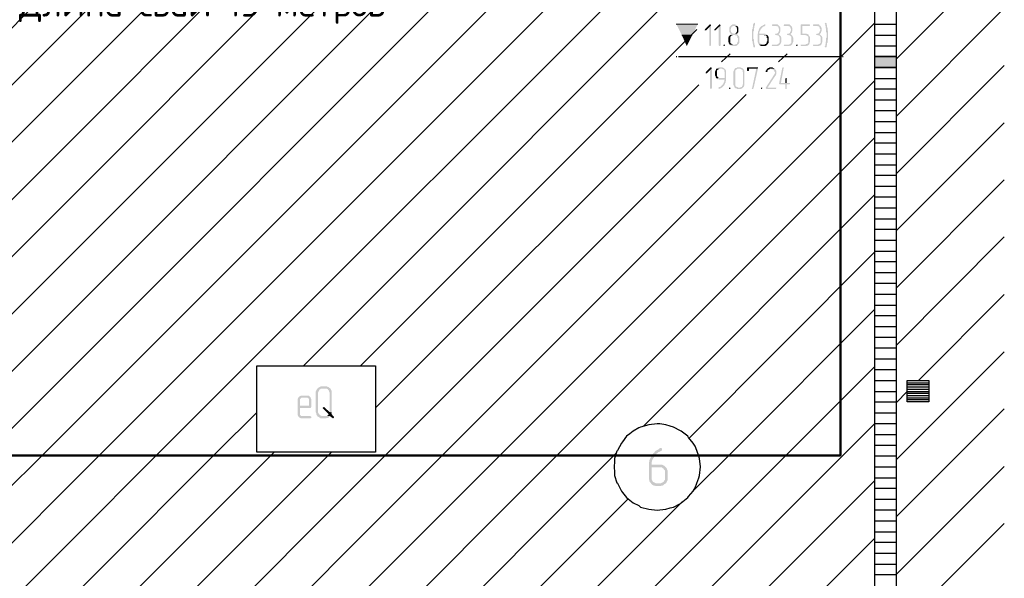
# Model space of a CAD drawing. Header units: millimetres. Extents: x -93479 to 1057970, y -66333 to 172656.
# Tile 125 of 256: x 229980 to 239109, y 34395 to 39573. Entities that reach past the tile are written whole.
import ezdxf

# ---------------------------------------------------------------- set-up
doc = ezdxf.new("R2010")
doc.units = ezdxf.units.MM
doc.layers.add('G-ANNO-DIMS-1', color=7, linetype='Continuous', lineweight=18)
doc.layers.add('РАЗМЕРЫ', color=7, linetype='Continuous', lineweight=9)
doc.layers.add('PDF _Геометрия', color=7, linetype='Continuous')
doc.layers.add('PDF _Сплошная заливка', color=7, linetype='Continuous')
doc.styles.add('ISOCPEUR', font='GOST_Common.ttf', dxfattribs={"height": 450})

# ---------------------------------------------------------------- blocks, each defined once
blk = doc.blocks.new('геология3')
at = {"layer": 'PDF _Сплошная заливка', "transparency": 33554559}
for points in [[(70.1194, -14.5948), (70.1178, -14.5948), (70.1011, -14.6115), (70.0994, -14.6148), (70.1011, -14.6165), (70.1044, -14.6165), (70.1161, -14.6048), (70.1228, -14.5982), (70.1211, -14.5948)], [(70.1228, -14.5982), (70.1161, -14.6048), (70.1161, -14.6698), (70.1178, -14.6732), (70.1211, -14.6732), (70.1228, -14.6698)], [(70.1544, -14.5948), (70.1528, -14.5948), (70.1361, -14.6115), (70.1344, -14.6148), (70.1361, -14.6165), (70.1394, -14.6165), (70.1511, -14.6048), (70.1578, -14.5982), (70.1561, -14.5948)], [(70.1578, -14.5982), (70.1511, -14.6048), (70.1511, -14.6698), (70.1528, -14.6732), (70.1561, -14.6732), (70.1578, -14.6698)], [(70.2061, -14.5948), (70.2011, -14.5948), (70.1994, -14.5965), (70.1978, -14.5965), (70.1961, -14.5982), (70.1944, -14.5998), (70.1928, -14.6015), (70.1911, -14.6032), (70.1911, -14.6048), (70.1894, -14.6065), (70.1894, -14.6215), (70.1911, -14.6232), (70.1911, -14.6248), (70.1928, -14.6265), (70.1944, -14.6282), (70.1944, -14.6298), (70.1961, -14.6298), (70.1944, -14.6315), (70.1928, -14.6332), (70.2094, -14.6332), (70.2111, -14.6348), (70.2161, -14.6348), (70.2178, -14.6365), (70.2194, -14.6382), (70.2194, -14.6432), (70.2211, -14.6448), (70.2211, -14.6565), (70.2194, -14.6582), (70.2194, -14.6615), (70.2178, -14.6632), (70.2178, -14.6648), (70.2161, -14.6665), (70.2128, -14.6665), (70.2111, -14.6682), (70.1911, -14.6682), (70.1928, -14.6698), (70.1944, -14.6715), (70.1978, -14.6715), (70.1994, -14.6732), (70.2144, -14.6732), (70.2161, -14.6715), (70.2178, -14.6715), (70.2194, -14.6698), (70.2211, -14.6682), (70.2228, -14.6665), (70.2244, -14.6648), (70.2244, -14.6632), (70.2261, -14.6615), (70.2261, -14.6398), (70.2244, -14.6382), (70.2244, -14.6365), (70.2228, -14.6365), (70.2228, -14.6348), (70.2211, -14.6332), (70.2194, -14.6315), (70.2178, -14.6298), (70.2194, -14.6282), (70.2044, -14.6282), (70.2028, -14.6265), (70.1994, -14.6265), (70.1978, -14.6248), (70.1978, -14.6232), (70.1961, -14.6215), (70.1961, -14.6198), (70.1944, -14.6165), (70.1944, -14.6115), (70.1961, -14.6098), (70.1961, -14.6065), (70.1978, -14.6048), (70.1978, -14.6032), (70.2011, -14.6015), (70.2028, -14.6015), (70.2044, -14.5998), (70.2178, -14.5998), (70.2161, -14.5982), (70.2144, -14.5965), (70.2128, -14.5965), (70.2111, -14.5948), (70.2078, -14.5948)], [(70.2178, -14.5998), (70.2061, -14.5998), (70.2094, -14.5998), (70.2111, -14.6015), (70.2128, -14.6015), (70.2144, -14.6032), (70.2161, -14.6048), (70.2161, -14.6065), (70.2178, -14.6098), (70.2178, -14.6198), (70.2161, -14.6215), (70.2161, -14.6232), (70.2144, -14.6248), (70.2128, -14.6265), (70.2111, -14.6282), (70.2061, -14.6282), (70.2194, -14.6282), (70.2194, -14.6265), (70.2211, -14.6248), (70.2228, -14.6215), (70.2228, -14.6065), (70.2211, -14.6048), (70.2211, -14.6032), (70.2194, -14.6015)], [(70.2811, -14.5882), (70.2794, -14.5898), (70.2778, -14.5915), (70.2778, -14.5932), (70.2761, -14.5948), (70.2761, -14.6032), (70.2744, -14.6048), (70.2744, -14.6115), (70.2728, -14.6132), (70.2728, -14.6548), (70.2744, -14.6565), (70.2744, -14.6632), (70.2761, -14.6665), (70.2761, -14.6698), (70.2778, -14.6732), (70.2778, -14.6765), (70.2794, -14.6782), (70.2828, -14.6782), (70.2828, -14.6715), (70.2811, -14.6682), (70.2811, -14.6615), (70.2794, -14.6598), (70.2794, -14.6498), (70.2778, -14.6482), (70.2778, -14.6198), (70.2794, -14.6182), (70.2794, -14.6082), (70.2811, -14.6065), (70.2811, -14.5998), (70.2828, -14.5982), (70.2828, -14.5932), (70.2828, -14.5898)], [(70.3194, -14.5948), (70.3178, -14.5948), (70.3161, -14.5965), (70.3128, -14.5965), (70.3111, -14.5982), (70.3094, -14.5998), (70.3078, -14.5998), (70.3061, -14.6015), (70.3044, -14.6032), (70.3028, -14.6048), (70.3011, -14.6065), (70.2994, -14.6082), (70.2994, -14.6098), (70.2978, -14.6115), (70.2978, -14.6132), (70.2961, -14.6165), (70.2961, -14.6182), (70.2944, -14.6198), (70.2944, -14.6265), (70.2928, -14.6298), (70.2928, -14.6582), (70.2944, -14.6615), (70.2944, -14.6632), (70.2961, -14.6648), (70.2961, -14.6665), (70.2978, -14.6682), (70.3094, -14.6682), (70.3078, -14.6665), (70.3061, -14.6665), (70.3044, -14.6648), (70.3028, -14.6648), (70.3011, -14.6632), (70.2994, -14.6598), (70.2994, -14.6332), (70.3278, -14.6332), (70.3261, -14.6315), (70.3244, -14.6298), (70.3228, -14.6298), (70.3194, -14.6282), (70.2994, -14.6282), (70.2994, -14.6215), (70.3011, -14.6198), (70.3011, -14.6182), (70.3028, -14.6165), (70.3028, -14.6148), (70.3044, -14.6132), (70.3061, -14.6115), (70.3061, -14.6098), (70.3078, -14.6082), (70.3094, -14.6065), (70.3111, -14.6048), (70.3128, -14.6032), (70.3161, -14.6015), (70.3178, -14.6015), (70.3194, -14.5998), (70.3211, -14.5982), (70.3211, -14.5948)], [(70.3594, -14.5948), (70.3461, -14.5948), (70.3444, -14.5982), (70.3461, -14.5998), (70.3611, -14.5998), (70.3628, -14.6015), (70.3661, -14.6015), (70.3678, -14.6032), (70.3678, -14.6048), (70.3694, -14.6065), (70.3694, -14.6098), (70.3711, -14.6115), (70.3711, -14.6165), (70.3694, -14.6198), (70.3694, -14.6215), (70.3678, -14.6232), (70.3678, -14.6248), (70.3661, -14.6265), (70.3628, -14.6282), (70.3578, -14.6282), (70.3578, -14.6298), (70.3561, -14.6315), (70.3578, -14.6332), (70.3611, -14.6332), (70.3644, -14.6348), (70.3678, -14.6348), (70.3694, -14.6365), (70.3711, -14.6382), (70.3728, -14.6415), (70.3728, -14.6615), (70.3711, -14.6632), (70.3694, -14.6648), (70.3678, -14.6665), (70.3661, -14.6665), (70.3644, -14.6682), (70.3461, -14.6682), (70.3444, -14.6698), (70.3461, -14.6732), (70.3661, -14.6732), (70.3678, -14.6715), (70.3711, -14.6715), (70.3728, -14.6698), (70.3744, -14.6682), (70.3761, -14.6665), (70.3761, -14.6648), (70.3778, -14.6632), (70.3778, -14.6615), (70.3794, -14.6582), (70.3794, -14.6432), (70.3778, -14.6398), (70.3778, -14.6382), (70.3761, -14.6365), (70.3744, -14.6348), (70.3728, -14.6332), (70.3711, -14.6315), (70.3694, -14.6298), (70.3711, -14.6282), (70.3728, -14.6265), (70.3744, -14.6248), (70.3744, -14.6215), (70.3761, -14.6198), (70.3761, -14.6065), (70.3744, -14.6048), (70.3744, -14.6032), (70.3728, -14.6015), (70.3711, -14.5998), (70.3694, -14.5982), (70.3678, -14.5965), (70.3661, -14.5948), (70.3611, -14.5948)], [(70.4028, -14.5948), (70.3894, -14.5948), (70.3878, -14.5982), (70.3894, -14.5998), (70.4044, -14.5998), (70.4061, -14.6015), (70.4094, -14.6015), (70.4111, -14.6032), (70.4111, -14.6048), (70.4128, -14.6065), (70.4128, -14.6098), (70.4144, -14.6115), (70.4144, -14.6165), (70.4128, -14.6198), (70.4128, -14.6215), (70.4111, -14.6232), (70.4111, -14.6248), (70.4094, -14.6265), (70.4061, -14.6282), (70.4011, -14.6282), (70.4011, -14.6298), (70.3994, -14.6315), (70.4011, -14.6332), (70.4044, -14.6332), (70.4078, -14.6348), (70.4111, -14.6348), (70.4128, -14.6365), (70.4144, -14.6382), (70.4161, -14.6415), (70.4161, -14.6615), (70.4144, -14.6632), (70.4128, -14.6648), (70.4111, -14.6665), (70.4094, -14.6665), (70.4078, -14.6682), (70.3894, -14.6682), (70.3878, -14.6698), (70.3894, -14.6732), (70.4094, -14.6732), (70.4111, -14.6715), (70.4144, -14.6715), (70.4161, -14.6698), (70.4178, -14.6682), (70.4194, -14.6665), (70.4194, -14.6648), (70.4211, -14.6632), (70.4211, -14.6615), (70.4228, -14.6582), (70.4228, -14.6432), (70.4211, -14.6398), (70.4211, -14.6382), (70.4194, -14.6365), (70.4178, -14.6348), (70.4161, -14.6332), (70.4144, -14.6315), (70.4128, -14.6298), (70.4144, -14.6282), (70.4161, -14.6265), (70.4178, -14.6248), (70.4178, -14.6215), (70.4194, -14.6198), (70.4194, -14.6065), (70.4178, -14.6048), (70.4178, -14.6032), (70.4161, -14.6015), (70.4144, -14.5998), (70.4128, -14.5982), (70.4111, -14.5965), (70.4094, -14.5948), (70.4044, -14.5948)], [(70.4811, -14.5948), (70.4511, -14.5948), (70.4494, -14.5965), (70.4494, -14.6315), (70.4511, -14.6332), (70.4678, -14.6332), (70.4694, -14.6348), (70.4711, -14.6348), (70.4728, -14.6365), (70.4744, -14.6365), (70.4761, -14.6382), (70.4778, -14.6398), (70.4778, -14.6615), (70.4761, -14.6632), (70.4744, -14.6648), (70.4728, -14.6665), (70.4694, -14.6665), (70.4678, -14.6682), (70.4511, -14.6682), (70.4494, -14.6698), (70.4511, -14.6732), (70.4711, -14.6732), (70.4728, -14.6715), (70.4761, -14.6715), (70.4778, -14.6698), (70.4794, -14.6682), (70.4811, -14.6665), (70.4811, -14.6648), (70.4828, -14.6632), (70.4828, -14.6598), (70.4844, -14.6582), (70.4844, -14.6432), (70.4828, -14.6398), (70.4828, -14.6382), (70.4811, -14.6365), (70.4794, -14.6348), (70.4794, -14.6332), (70.4778, -14.6315), (70.4744, -14.6298), (70.4728, -14.6298), (70.4711, -14.6282), (70.4561, -14.6282), (70.4561, -14.5998), (70.4828, -14.5998), (70.4844, -14.5982), (70.4828, -14.5948)], [(70.5094, -14.5948), (70.4961, -14.5948), (70.4944, -14.5982), (70.4961, -14.5998), (70.5111, -14.5998), (70.5128, -14.6015), (70.5161, -14.6015), (70.5178, -14.6032), (70.5178, -14.6048), (70.5194, -14.6065), (70.5194, -14.6098), (70.5211, -14.6115), (70.5211, -14.6165), (70.5194, -14.6198), (70.5194, -14.6215), (70.5178, -14.6232), (70.5178, -14.6248), (70.5161, -14.6265), (70.5128, -14.6282), (70.5078, -14.6282), (70.5078, -14.6298), (70.5061, -14.6315), (70.5078, -14.6332), (70.5111, -14.6332), (70.5144, -14.6348), (70.5178, -14.6348), (70.5194, -14.6365), (70.5211, -14.6382), (70.5228, -14.6415), (70.5228, -14.6615), (70.5211, -14.6632), (70.5194, -14.6648), (70.5178, -14.6665), (70.5161, -14.6665), (70.5144, -14.6682), (70.4961, -14.6682), (70.4944, -14.6698), (70.4961, -14.6732), (70.5161, -14.6732), (70.5178, -14.6715), (70.5211, -14.6715), (70.5228, -14.6698), (70.5244, -14.6682), (70.5261, -14.6665), (70.5261, -14.6648), (70.5278, -14.6632), (70.5278, -14.6615), (70.5294, -14.6582), (70.5294, -14.6432), (70.5278, -14.6398), (70.5278, -14.6382), (70.5261, -14.6365), (70.5244, -14.6348), (70.5228, -14.6332), (70.5211, -14.6315), (70.5194, -14.6298), (70.5211, -14.6282), (70.5228, -14.6265), (70.5244, -14.6248), (70.5244, -14.6215), (70.5261, -14.6198), (70.5261, -14.6065), (70.5244, -14.6048), (70.5244, -14.6032), (70.5228, -14.6015), (70.5211, -14.5998), (70.5194, -14.5982), (70.5178, -14.5965), (70.5161, -14.5948), (70.5111, -14.5948)], [(70.5411, -14.5882), (70.5394, -14.5898), (70.5378, -14.5915), (70.5378, -14.5932), (70.5394, -14.5948), (70.5394, -14.5998), (70.5411, -14.6015), (70.5411, -14.6082), (70.5428, -14.6098), (70.5428, -14.6215), (70.5444, -14.6248), (70.5444, -14.6332), (70.5444, -14.6432), (70.5428, -14.6448), (70.5428, -14.6565), (70.5411, -14.6582), (70.5411, -14.6665), (70.5394, -14.6682), (70.5394, -14.6732), (70.5378, -14.6748), (70.5378, -14.6765), (70.5394, -14.6782), (70.5428, -14.6782), (70.5444, -14.6765), (70.5444, -14.6715), (70.5461, -14.6698), (70.5461, -14.6632), (70.5478, -14.6615), (70.5478, -14.6515), (70.5494, -14.6498), (70.5494, -14.6182), (70.5478, -14.6148), (70.5478, -14.6065), (70.5461, -14.6048), (70.5461, -14.5982), (70.5444, -14.5948), (70.5444, -14.5915), (70.5428, -14.5898)], [(70.1928, -14.6332), (70.1911, -14.6348), (70.1894, -14.6365), (70.1878, -14.6382), (70.1878, -14.6398), (70.1861, -14.6432), (70.1861, -14.6448), (70.1861, -14.6582), (70.1878, -14.6615), (70.1878, -14.6632), (70.1894, -14.6648), (70.1894, -14.6665), (70.1911, -14.6682), (70.2028, -14.6682), (70.2011, -14.6665), (70.1994, -14.6665), (70.1978, -14.6648), (70.1961, -14.6648), (70.1944, -14.6632), (70.1928, -14.6598), (70.1928, -14.6398), (70.1944, -14.6382), (70.1961, -14.6365), (70.1978, -14.6348), (70.2011, -14.6348), (70.2028, -14.6332), (70.2094, -14.6332)], [(70.3278, -14.6332), (70.3161, -14.6332), (70.3178, -14.6348), (70.3228, -14.6348), (70.3244, -14.6365), (70.3261, -14.6382), (70.3261, -14.6432), (70.3278, -14.6448), (70.3278, -14.6565), (70.3261, -14.6582), (70.3261, -14.6615), (70.3244, -14.6632), (70.3244, -14.6648), (70.3228, -14.6665), (70.3194, -14.6665), (70.3178, -14.6682), (70.2978, -14.6682), (70.2994, -14.6698), (70.3011, -14.6715), (70.3044, -14.6715), (70.3061, -14.6732), (70.3211, -14.6732), (70.3228, -14.6715), (70.3244, -14.6715), (70.3261, -14.6698), (70.3278, -14.6682), (70.3294, -14.6665), (70.3311, -14.6648), (70.3311, -14.6632), (70.3328, -14.6615), (70.3328, -14.6398), (70.3311, -14.6382), (70.3311, -14.6365), (70.3294, -14.6348)], [(70.1711, -14.6682), (70.1694, -14.6682), (70.1678, -14.6698), (70.1694, -14.6732), (70.1728, -14.6732), (70.1728, -14.6715), (70.1744, -14.6698), (70.1728, -14.6682)], [(70.4361, -14.6682), (70.4344, -14.6682), (70.4328, -14.6698), (70.4344, -14.6732), (70.4378, -14.6732), (70.4378, -14.6715), (70.4394, -14.6698), (70.4378, -14.6682)], [(70.1228, -14.7515), (70.1211, -14.7515), (70.1044, -14.7682), (70.1028, -14.7715), (70.1044, -14.7732), (70.1078, -14.7732), (70.1194, -14.7615), (70.1261, -14.7548), (70.1244, -14.7515)], [(70.1261, -14.7548), (70.1194, -14.7615), (70.1194, -14.8265), (70.1211, -14.8298), (70.1244, -14.8298), (70.1261, -14.8265)], [(70.1428, -14.7565), (70.1411, -14.7582), (70.1411, -14.7598), (70.1394, -14.7615), (70.1394, -14.7632), (70.1378, -14.7665), (70.1378, -14.7815), (70.1394, -14.7832), (70.1394, -14.7865), (70.1411, -14.7882), (70.1411, -14.7898), (70.1428, -14.7915), (70.1544, -14.7898), (70.1511, -14.7898), (70.1494, -14.7882), (70.1478, -14.7865), (70.1461, -14.7848), (70.1444, -14.7832), (70.1444, -14.7632), (70.1461, -14.7615), (70.1478, -14.7598), (70.1494, -14.7582), (70.1511, -14.7582), (70.1528, -14.7565), (70.1611, -14.7565)], [(70.1611, -14.7515), (70.1511, -14.7515), (70.1494, -14.7532), (70.1461, -14.7532), (70.1444, -14.7548), (70.1428, -14.7565), (70.1628, -14.7565), (70.1661, -14.7582), (70.1678, -14.7582), (70.1694, -14.7598), (70.1711, -14.7615), (70.1711, -14.7665), (70.1728, -14.7682), (70.1728, -14.7898), (70.1544, -14.7898), (70.1428, -14.7915), (70.1444, -14.7932), (70.1461, -14.7948), (70.1511, -14.7948), (70.1528, -14.7965), (70.1728, -14.7965), (70.1711, -14.7982), (70.1711, -14.8032), (70.1694, -14.8065), (70.1694, -14.8082), (70.1678, -14.8098), (70.1661, -14.8115), (70.1661, -14.8132), (70.1644, -14.8148), (70.1628, -14.8165), (70.1611, -14.8182), (70.1594, -14.8198), (70.1578, -14.8215), (70.1561, -14.8232), (70.1528, -14.8232), (70.1511, -14.8248), (70.1494, -14.8265), (70.1511, -14.8282), (70.1528, -14.8298), (70.1561, -14.8282), (70.1578, -14.8282), (70.1594, -14.8265), (70.1611, -14.8248), (70.1628, -14.8248), (70.1644, -14.8232), (70.1661, -14.8215), (70.1678, -14.8198), (70.1694, -14.8182), (70.1711, -14.8165), (70.1711, -14.8148), (70.1728, -14.8132), (70.1744, -14.8098), (70.1744, -14.8082), (70.1761, -14.8065), (70.1761, -14.8015), (70.1778, -14.7998), (70.1778, -14.7632), (70.1761, -14.7615), (70.1761, -14.7598), (70.1744, -14.7582), (70.1728, -14.7565), (70.1711, -14.7548), (70.1694, -14.7532), (70.1678, -14.7532), (70.1644, -14.7515), (70.1628, -14.7515)], [(70.2278, -14.7515), (70.2178, -14.7515), (70.2161, -14.7532), (70.2128, -14.7532), (70.2111, -14.7548), (70.2094, -14.7565), (70.2078, -14.7582), (70.2078, -14.7598), (70.2061, -14.7615), (70.2061, -14.7632), (70.2044, -14.7665), (70.2044, -14.8148), (70.2061, -14.8182), (70.2061, -14.8198), (70.2078, -14.8215), (70.2078, -14.8232), (70.2094, -14.8248), (70.2111, -14.8265), (70.2128, -14.8282), (70.2161, -14.8282), (70.2178, -14.8298), (70.2328, -14.8298), (70.2344, -14.8282), (70.2361, -14.8282), (70.2378, -14.8265), (70.2394, -14.8248), (70.2211, -14.8248), (70.2194, -14.8232), (70.2178, -14.8232), (70.2161, -14.8215), (70.2144, -14.8215), (70.2128, -14.8198), (70.2111, -14.8165), (70.2111, -14.7632), (70.2128, -14.7615), (70.2144, -14.7598), (70.2161, -14.7582), (70.2178, -14.7582), (70.2194, -14.7565), (70.2394, -14.7565), (70.2378, -14.7548), (70.2361, -14.7532), (70.2344, -14.7532), (70.2311, -14.7515), (70.2294, -14.7515)], [(70.2394, -14.7565), (70.2278, -14.7565), (70.2294, -14.7565), (70.2328, -14.7582), (70.2344, -14.7582), (70.2361, -14.7598), (70.2378, -14.7615), (70.2378, -14.7665), (70.2394, -14.7682), (70.2394, -14.8132), (70.2378, -14.8148), (70.2378, -14.8182), (70.2361, -14.8198), (70.2361, -14.8215), (70.2344, -14.8232), (70.2311, -14.8232), (70.2294, -14.8248), (70.2211, -14.8248), (70.2394, -14.8248), (70.2411, -14.8232), (70.2428, -14.8215), (70.2428, -14.8198), (70.2444, -14.8165), (70.2444, -14.7632), (70.2428, -14.7615), (70.2428, -14.7598), (70.2411, -14.7582)], [(70.2911, -14.7515), (70.2561, -14.7515), (70.2544, -14.7532), (70.2544, -14.7632), (70.2561, -14.7648), (70.2594, -14.7648), (70.2611, -14.7632), (70.2611, -14.7565), (70.2878, -14.7565), (70.2944, -14.7548), (70.2944, -14.7515)], [(70.2944, -14.7548), (70.2878, -14.7565), (70.2728, -14.8265), (70.2711, -14.8265), (70.2728, -14.8298), (70.2761, -14.8298), (70.2778, -14.8282)], [(70.3544, -14.7565), (70.3411, -14.7565), (70.3428, -14.7565), (70.3444, -14.7582), (70.3478, -14.7582), (70.3494, -14.7598), (70.3511, -14.7615), (70.3528, -14.7632), (70.3544, -14.7648), (70.3544, -14.7665), (70.3561, -14.7682), (70.3561, -14.7732), (70.3544, -14.7748), (70.3544, -14.7765), (70.3528, -14.7782), (70.3228, -14.8248), (70.3211, -14.8265), (70.3228, -14.8282), (70.3244, -14.8298), (70.3594, -14.8298), (70.3594, -14.8282), (70.3611, -14.8265), (70.3611, -14.8248), (70.3294, -14.8248), (70.3578, -14.7815), (70.3594, -14.7798), (70.3594, -14.7782), (70.3611, -14.7765), (70.3611, -14.7648), (70.3594, -14.7615), (70.3578, -14.7598), (70.3561, -14.7582)], [(70.3411, -14.7515), (70.3361, -14.7515), (70.3344, -14.7532), (70.3311, -14.7532), (70.3294, -14.7548), (70.3278, -14.7548), (70.3278, -14.7565), (70.3261, -14.7582), (70.3244, -14.7615), (70.3228, -14.7632), (70.3228, -14.7648), (70.3228, -14.7682), (70.3278, -14.7682), (70.3278, -14.7665), (70.3294, -14.7648), (70.3294, -14.7615), (70.3311, -14.7598), (70.3328, -14.7598), (70.3361, -14.7582), (70.3378, -14.7565), (70.3544, -14.7565), (70.3528, -14.7548), (70.3511, -14.7532), (70.3494, -14.7532), (70.3478, -14.7515), (70.3428, -14.7515)], [(70.3861, -14.7515), (70.3844, -14.7515), (70.3828, -14.7532), (70.3711, -14.8098), (70.3728, -14.8115), (70.3744, -14.8132), (70.3944, -14.8132), (70.3944, -14.8298), (70.3994, -14.8298), (70.3994, -14.8265), (70.3994, -14.8132), (70.4078, -14.8132), (70.4111, -14.8115), (70.4111, -14.8082), (70.3778, -14.8082), (70.3878, -14.7548), (70.3878, -14.7515)], [(70.3978, -14.7898), (70.3944, -14.7915), (70.3944, -14.7932), (70.3944, -14.8082), (70.3778, -14.8082), (70.3994, -14.8082), (70.3994, -14.7915)], [(70.1911, -14.8248), (70.1894, -14.8248), (70.1878, -14.8265), (70.1894, -14.8298), (70.1928, -14.8298), (70.1928, -14.8282), (70.1944, -14.8265), (70.1928, -14.8248)], [(70.3078, -14.8248), (70.3061, -14.8248), (70.3044, -14.8265), (70.3061, -14.8298), (70.3094, -14.8298), (70.3094, -14.8282), (70.3111, -14.8265), (70.3094, -14.8248)], [(68.6478, -15.9482), (68.6278, -15.9482), (68.6244, -15.9498), (68.6211, -15.9515), (68.6194, -15.9532), (68.6178, -15.9548), (68.6478, -15.9565), (68.6511, -15.9565), (68.6544, -15.9582), (68.6561, -15.9615), (68.6561, -15.9848), (68.6228, -15.9848), (68.6644, -15.9898), (68.6644, -15.9615), (68.6628, -15.9582), (68.6628, -15.9548), (68.6594, -15.9532), (68.6578, -15.9498), (68.6544, -15.9482), (68.6511, -15.9482)], [(68.6878, -15.9215), (68.6861, -15.9248), (68.6844, -15.9265), (68.6828, -15.9298), (68.6811, -15.9332), (68.6811, -16.0098), (68.6828, -16.0132), (68.6828, -16.0165), (68.6844, -16.0198), (68.6861, -16.0215), (68.6878, -16.0248), (68.7061, -16.0232), (68.7028, -16.0232), (68.6994, -16.0215), (68.6961, -16.0198), (68.6944, -16.0182), (68.6928, -16.0148), (68.6911, -16.0132), (68.6894, -16.0098), (68.6894, -15.9365), (68.6911, -15.9332), (68.6928, -15.9298), (68.6944, -15.9265), (68.6978, -15.9248), (68.6994, -15.9232), (68.7144, -15.9232)], [(68.7144, -15.9148), (68.6994, -15.9148), (68.6961, -15.9165), (68.6928, -15.9182), (68.6911, -15.9198), (68.6878, -15.9215), (68.7144, -15.9232), (68.7211, -15.9232), (68.7244, -15.9248), (68.7261, -15.9282), (68.7294, -15.9298), (68.7294, -15.9332), (68.7311, -15.9365), (68.7311, -16.0082), (68.7394, -16.0098), (68.7394, -15.9332), (68.7378, -15.9298), (68.7361, -15.9265), (68.7344, -15.9232), (68.7328, -15.9215), (68.7294, -15.9198), (68.7278, -15.9165), (68.7244, -15.9165), (68.7211, -15.9148), (68.7178, -15.9148)], [(68.6178, -15.9548), (68.6161, -15.9582), (68.6144, -15.9615), (68.6144, -16.0182), (68.6161, -16.0215), (68.6178, -16.0248), (68.6194, -16.0265), (68.6211, -16.0282), (68.6244, -16.0298), (68.6278, -16.0315), (68.6611, -16.0315), (68.6628, -16.0298), (68.6644, -16.0298), (68.6644, -16.0248), (68.6611, -16.0232), (68.6278, -16.0232), (68.6261, -16.0215), (68.6228, -16.0182), (68.6228, -15.9932), (68.6628, -15.9932), (68.6644, -15.9898), (68.6228, -15.9848), (68.6228, -15.9615), (68.6261, -15.9582), (68.6278, -15.9565), (68.6478, -15.9565)], [(68.7111, -15.9898), (68.7078, -15.9915), (68.7061, -15.9932), (68.7078, -15.9965), (68.7278, -16.0165), (68.7261, -16.0198), (68.7228, -16.0215), (68.7194, -16.0232), (68.7328, -16.0232), (68.7411, -16.0298), (68.7444, -16.0315), (68.7461, -16.0298), (68.7478, -16.0265), (68.7461, -16.0248), (68.7378, -16.0148), (68.7394, -16.0132), (68.7394, -16.0098), (68.7311, -16.0082), (68.7128, -15.9915)], [(68.7194, -16.0232), (68.7061, -16.0232), (68.6878, -16.0248), (68.6911, -16.0265), (68.6944, -16.0282), (68.6961, -16.0298), (68.6994, -16.0315), (68.7178, -16.0315), (68.7211, -16.0298), (68.7261, -16.0298), (68.7278, -16.0282), (68.7311, -16.0248), (68.7328, -16.0232)], [(69.9411, -16.1398), (69.9378, -16.1398), (69.9344, -16.1415), (69.9311, -16.1448), (69.9278, -16.1465), (69.9244, -16.1482), (69.9211, -16.1498), (69.9178, -16.1532), (69.9161, -16.1565), (69.9128, -16.1582), (69.9111, -16.1615), (69.9078, -16.1648), (69.9061, -16.1665), (69.9044, -16.1715), (69.9028, -16.1748), (69.9011, -16.1782), (69.8994, -16.1815), (69.8978, -16.1848), (69.8978, -16.1898), (69.8961, -16.1932), (69.8961, -16.2532), (69.8978, -16.2565), (69.8978, -16.2598), (69.8994, -16.2632), (69.9028, -16.2665), (69.9044, -16.2698), (69.9261, -16.2682), (69.9211, -16.2682), (69.9178, -16.2665), (69.9144, -16.2648), (69.9111, -16.2632), (69.9094, -16.2598), (69.9078, -16.2565), (69.9061, -16.2532), (69.9061, -16.2098), (69.9361, -16.2098), (69.9561, -16.2082), (69.9528, -16.2048), (69.9494, -16.2032), (69.9461, -16.2015), (69.9428, -16.1998), (69.9061, -16.1998), (69.9061, -16.1915), (69.9078, -16.1882), (69.9078, -16.1848), (69.9094, -16.1815), (69.9111, -16.1782), (69.9144, -16.1748), (69.9144, -16.1732), (69.9178, -16.1698), (69.9194, -16.1665), (69.9228, -16.1632), (69.9244, -16.1598), (69.9278, -16.1582), (69.9311, -16.1548), (69.9344, -16.1532), (69.9378, -16.1515), (69.9411, -16.1498), (69.9428, -16.1498), (69.9444, -16.1482), (69.9444, -16.1415)], [(69.9561, -16.2082), (69.9361, -16.2098), (69.9428, -16.2098), (69.9461, -16.2132), (69.9494, -16.2148), (69.9511, -16.2182), (69.9544, -16.2215), (69.9544, -16.2565), (69.9511, -16.2598), (69.9494, -16.2632), (69.9461, -16.2648), (69.9428, -16.2665), (69.9394, -16.2682), (69.9261, -16.2682), (69.9044, -16.2698), (69.9078, -16.2732), (69.9111, -16.2748), (69.9144, -16.2765), (69.9178, -16.2765), (69.9211, -16.2782), (69.9394, -16.2782), (69.9428, -16.2765), (69.9461, -16.2765), (69.9494, -16.2748), (69.9528, -16.2715), (69.9561, -16.2698), (69.9594, -16.2665), (69.9611, -16.2632), (69.9628, -16.2598), (69.9644, -16.2565), (69.9644, -16.2215), (69.9628, -16.2182), (69.9611, -16.2132), (69.9594, -16.2115)]]:
    blk.add_hatch(color=7, dxfattribs=at).paths.add_polyline_path(points)
at = {"layer": 'PDF _Геометрия', "color": 7, "lineweight": 25}
for points in [[(70.8011, -20.1048), (70.7994, -20.1048), (70.7994, -15.0665), (70.7994, -10.0665), (70.7194, -10.0665), (70.7194, -15.0665), (70.7194, -20.1048), (70.7211, -20.1048)], [(67.4511, -15.1448), (68.4261, -14.1698), (68.9511, -13.6448), (70.7194, -11.8765)], [(67.4511, -15.3548), (68.6344, -14.1698), (69.1344, -13.6715), (70.7194, -12.0848)], [(67.4511, -15.5632), (68.8428, -14.1698), (69.3194, -13.6948), (70.7194, -12.2932)], [(67.4511, -14.7282), (68.0078, -14.1698), (68.5928, -13.5848), (69.6828, -12.4965)], [(67.4511, -15.7715), (69.0528, -14.1698), (69.5061, -13.7165), (70.7194, -12.5032)], [(67.4511, -14.9365), (68.2178, -14.1698), (68.7711, -13.6165), (69.7694, -12.6182)], [(67.4511, -15.9815), (69.2611, -14.1698), (69.6961, -13.7348), (70.7194, -12.7115)], [(67.4511, -16.1898), (67.4844, -16.1548), (69.4694, -14.1698), (69.8878, -13.7532), (70.7194, -12.9198)], [(67.5311, -16.3182), (67.6944, -16.1548), (69.6794, -14.1698), (70.0811, -13.7682), (70.7194, -13.1282)], [(67.4511, -16.6065), (67.9028, -16.1548), (69.8878, -14.1698), (70.2778, -13.7798), (70.3344, -13.7232)], [(68.6361, -15.8398), (70.3044, -14.1698), (70.6728, -13.8015), (70.7194, -13.7548)], [(67.4511, -16.8165), (68.1111, -16.1548), (70.0961, -14.1698), (70.4594, -13.8065)], [(70.7994, -14.7198), (71.1928, -14.3265)], [(70.7994, -14.9298), (71.1928, -14.5348)], [(67.4511, -17.8598), (69.1544, -16.1548), (70.7194, -14.5898)], [(68.8444, -15.8398), (70.0711, -14.6132)], [(70.7194, -14.5932), (70.7994, -14.5932)], [(70.7194, -14.6332), (70.7994, -14.6332)], [(70.7194, -14.6732), (70.7994, -14.6732)], [(69.9961, -14.7115), (69.9978, -14.7115)], [(70.0044, -14.7115), (70.5944, -14.7115)], [(70.1611, -14.7315), (70.1928, -14.7015)], [(70.3694, -14.7315), (70.4011, -14.7015)], [(70.6028, -14.7115), (70.6044, -14.7115)], [(70.7194, -14.7115), (70.7994, -14.7115)], [(70.7211, -14.7515), (70.7194, -14.7515), (70.7994, -14.7515), (70.7194, -14.7515), (70.7994, -14.7515)], [(70.7994, -15.1382), (71.1928, -14.7448)], [(70.7194, -14.7915), (70.7994, -14.7915)], [(67.4511, -18.0682), (69.3644, -16.1548), (70.7194, -14.7998)], [(68.8994, -15.9932), (70.0778, -14.8148)], [(70.7194, -14.8298), (70.7994, -14.8298)], [(67.4511, -17.6515), (68.9461, -16.1548), (70.2511, -14.8498)], [(70.7194, -14.8698), (70.7994, -14.8698)], [(70.7194, -14.9082), (70.7994, -14.9082)], [(70.7194, -14.9482), (70.7994, -14.9482)], [(70.7994, -15.3465), (71.1928, -14.9532)], [(67.4511, -18.2782), (69.5728, -16.1548), (70.7194, -15.0082)], [(70.7194, -14.9882), (70.7994, -14.9882)], [(70.7194, -15.0265), (70.7994, -15.0265)], [(70.7194, -15.0665), (70.7994, -15.0665)], [(70.7194, -15.1065), (70.7994, -15.1065)], [(70.7194, -15.1448), (70.7994, -15.1448)], [(70.7194, -15.1848), (70.7994, -15.1848)], [(70.7994, -15.5548), (71.1928, -15.1615)], [(69.8778, -16.0582), (70.7194, -15.2165)], [(70.7194, -15.2232), (70.7994, -15.2232)], [(70.7194, -15.2632), (70.7994, -15.2632)], [(70.7194, -15.3032), (70.7994, -15.3032)], [(70.7194, -15.3415), (70.7994, -15.3415)], [(70.7994, -15.7648), (71.1928, -15.3698)], [(70.7194, -15.3815), (70.7994, -15.3815)], [(70.0428, -16.1032), (70.7194, -15.4248)], [(70.7194, -15.4215), (70.7994, -15.4215)], [(70.7194, -15.4598), (70.7994, -15.4598)], [(70.7194, -15.4998), (70.7994, -15.4998)], [(70.7194, -15.5382), (70.7994, -15.5382)], [(70.7194, -15.5782), (70.7994, -15.5782)], [(70.8794, -15.8932), (71.1928, -15.5798)], [(70.7194, -15.6182), (70.7994, -15.6182)], [(70.0544, -16.2998), (70.1994, -16.1548), (70.7194, -15.6348)], [(70.7194, -15.6565), (70.7994, -15.6565)], [(70.7194, -15.6965), (70.7994, -15.6965)], [(70.7194, -15.7348), (70.7994, -15.7348)], [(70.7194, -15.7748), (70.7994, -15.7748)], [(70.7994, -16.1815), (71.1928, -15.7882)], [(70.7194, -15.8148), (70.7994, -15.8148)], [(67.3728, -19.1132), (67.4511, -19.1132), (70.4078, -16.1548), (70.7194, -15.8432)], [(70.7194, -15.8532), (70.7994, -15.8532)], [(70.7194, -15.8932), (70.7994, -15.8932)], [(70.8378, -15.9015), (70.9178, -15.9015)], [(70.8378, -15.9082), (70.9178, -15.9082)], [(70.7194, -15.9332), (70.7994, -15.9332)], [(70.7994, -15.9732), (70.8378, -15.9332), (70.9178, -15.9332)], [(70.8378, -15.9165), (70.9178, -15.9165)], [(70.8378, -15.9248), (70.9178, -15.9248)], [(70.8378, -15.9398), (70.9178, -15.9398)], [(70.8378, -15.9482), (70.9178, -15.9482)], [(70.7194, -15.9715), (70.7994, -15.9715)], [(70.8378, -15.9565), (70.9178, -15.9565)], [(70.8378, -15.9632), (70.9178, -15.9632)], [(67.4511, -17.0248), (68.3194, -16.1548), (68.4661, -16.0098)], [(70.7194, -16.0115), (70.7994, -16.0115)], [(70.7994, -16.3898), (71.1928, -15.9965)], [(67.5794, -19.1915), (70.6161, -16.1548), (70.7194, -16.0515)], [(70.7194, -16.0498), (70.7994, -16.0498)], [(70.7194, -16.0898), (70.7994, -16.0898)], [(67.4511, -17.2332), (68.5294, -16.1548)], [(67.5111, -17.3815), (68.7378, -16.1548)], [(67.5694, -18.3682), (69.7761, -16.1598)], [(70.7194, -16.1298), (70.7994, -16.1298)], [(70.7194, -16.1682), (70.7994, -16.1682)], [(70.7194, -16.2082), (70.7994, -16.2082)], [(70.7994, -16.5998), (71.1928, -16.2065)], [(67.7828, -19.1982), (70.7194, -16.2598)], [(70.7194, -16.2482), (70.7994, -16.2482)], [(70.7194, -16.2865), (70.7994, -16.2865)], [(67.4511, -18.6948), (69.8211, -16.3248)], [(67.4511, -18.9032), (70.0178, -16.3365)], [(70.7194, -16.3265), (70.7994, -16.3265)], [(70.7194, -16.3648), (70.7994, -16.3648)], [(70.7194, -16.4048), (70.7994, -16.4048)], [(70.7994, -16.8082), (71.1928, -16.4148)], [(70.7194, -16.4448), (70.7994, -16.4448)], [(67.7794, -19.4115), (70.7194, -16.4698)], [(70.7194, -16.4832), (70.7994, -16.4832)], [(70.7194, -16.5232), (70.7994, -16.5232)], [(70.7194, -16.5632), (70.7994, -16.5632)], [(70.7194, -16.6015), (70.7994, -16.6015)]]:
    blk.add_lwpolyline(points, dxfattribs=at)
at = {"layer": 'PDF _Геометрия', "color": 7, "lineweight": 5}
for points in [[(69.9961, -14.5932), (70.0744, -14.5932), (69.9961, -14.5932)], [(70.0161, -14.6332), (70.0544, -14.6332)], [(70.7994, -14.7115), (70.7194, -14.7115)], [(70.7994, -14.7515), (70.7194, -14.7515), (70.7994, -14.7515)]]:
    blk.add_lwpolyline(points, dxfattribs=at)
at = {"layer": 'PDF _Геометрия', "color": 7, "lineweight": 25}
for points in [[(70.7994, -14.7115), (70.7194, -14.7115)], [(68.4661, -15.9965), (68.4661, -15.8398), (68.8994, -15.8398), (68.8994, -16.1548), (68.4661, -16.1548)], [(70.8378, -15.9715), (70.8378, -15.8932), (70.9178, -15.8932), (70.9178, -15.9715)], [(70.0844, -16.2082), (70.0811, -16.1782), (70.0778, -16.1698), (70.0711, -16.1482), (70.0644, -16.1332), (70.0578, -16.1215), (70.0411, -16.1015), (70.0378, -16.0965), (70.0144, -16.0782), (70.0111, -16.0765), (69.9861, -16.0632), (69.9744, -16.0598), (69.9578, -16.0548), (69.9361, -16.0515), (69.9261, -16.0515), (69.8961, -16.0548), (69.8661, -16.0632), (69.8594, -16.0665), (69.8394, -16.0782), (69.8261, -16.0882), (69.8144, -16.0965), (69.7994, -16.1165), (69.7961, -16.1215), (69.7811, -16.1482), (69.7794, -16.1515), (69.7711, -16.1782), (69.7711, -16.1882), (69.7694, -16.2082), (69.7711, -16.2282), (69.7711, -16.2398), (69.7794, -16.2665), (69.7811, -16.2682), (69.7961, -16.2965), (69.7994, -16.3015), (69.8144, -16.3198), (69.8261, -16.3298), (69.8394, -16.3398), (69.8594, -16.3498), (69.8661, -16.3548), (69.8961, -16.3632), (69.9261, -16.3665), (69.9361, -16.3648), (69.9578, -16.3632), (69.9744, -16.3582), (69.9861, -16.3548), (70.0111, -16.3415), (70.0144, -16.3398), (70.0378, -16.3198), (70.0411, -16.3165), (70.0578, -16.2965), (70.0644, -16.2848), (70.0711, -16.2682), (70.0778, -16.2482), (70.0811, -16.2398)]]:
    blk.add_lwpolyline(points, close=True, dxfattribs=at)
at = {"layer": 'PDF _Сплошная заливка', "color": 7, "lineweight": 5, "transparency": 33554559}
for points in [[(70.0161, -14.6332), (70.0544, -14.6332), (69.9961, -14.5932)], [(70.0544, -14.6332), (69.9961, -14.5932), (70.0744, -14.5932)], [(70.7994, -14.7115), (70.7194, -14.7115), (70.7994, -14.7515)], [(70.7194, -14.7115), (70.7994, -14.7515), (70.7194, -14.7515)]]:
    blk.add_solid(points, dxfattribs=at)
at = {"layer": 'PDF _Сплошная заливка', "color": 7, "lineweight": 25, "transparency": 33554559}
blk.add_solid([(70.0344, -14.6732), (70.0161, -14.6332), (70.0544, -14.6332)], dxfattribs=at)

msp = doc.modelspace()

# ---------------------------------------------------------------- linework, layer by layer
at = {"layer": 'РАЗМЕРЫ', "color": 7, "lineweight": 50}
msp.add_lwpolyline([(237589.1, 49979.2), (219404.9, 49979.2), (219404.9, 35533.9), (237589.1, 35533.9)], close=True, dxfattribs=at)

# ---------------------------------------------------------------- block references
at = {"color": 7, "xscale": 2541.29606099, "yscale": 2541.29606099, "zscale": 2541.29606099}
msp.add_blockref('геология3', (58186.8, 76618), dxfattribs=at)

# ---------------------------------------------------------------- texts
at = {"layer": 'G-ANNO-DIMS-1', "color": 7, "insert": (229974.1, 39533.9), "char_height": 250, "width": 5194.597, "attachment_point": 7, "line_spacing_factor": 1.149209, "style": 'ISOCPEUR'}
msp.add_mtext('Длина сваи 15 метров', dxfattribs=at)

doc.saveas('drawing.dxf')
